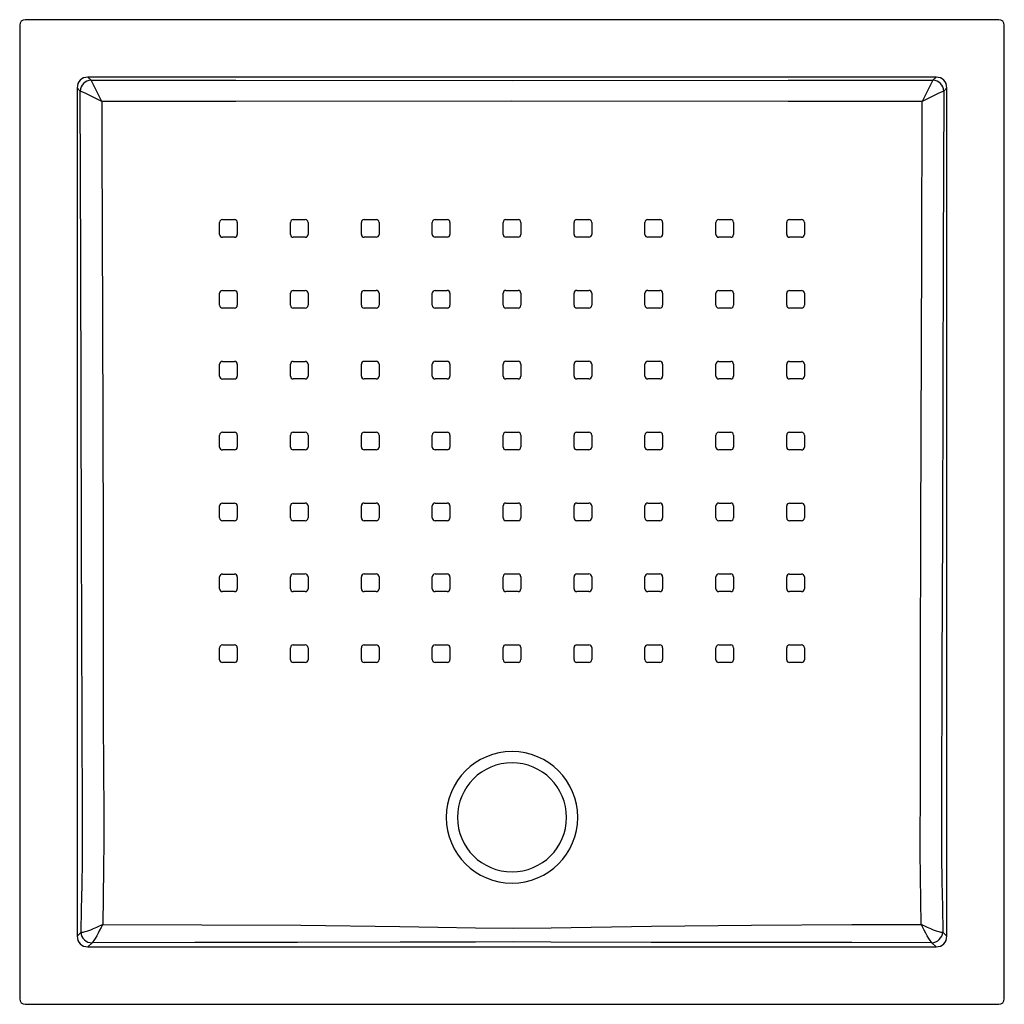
# Model space of a CAD drawing. Header units: millimetres. Extents: x 4983.595 to 4984.497, y 2961.867 to 2962.77.
import ezdxf

# ---------------------------------------------------------------- set-up
doc = ezdxf.new("R2010")
doc.units = ezdxf.units.MM
doc.layers.add('SANINDUSA', color=3, linetype='Continuous')

msp = doc.modelspace()

# ---------------------------------------------------------------- linework, layer by layer
at = {"layer": 'SANINDUSA'}
for p, q in [((4984.49237, 2962.76965), (4983.59958, 2962.76965)), ((4983.59458, 2962.76465), (4983.59458, 2961.87185)), ((4984.49737, 2961.87185), (4984.49737, 2962.76465)), ((4984.43482, 2962.71694), (4983.65713, 2962.71694)), ((4983.65713, 2962.71694), (4983.66001, 2962.71406)), ((4984.43194, 2962.71406), (4984.43482, 2962.71694)), ((4983.64729, 2962.70709), (4983.64729, 2961.92941)), ((4983.65013, 2962.70424), (4983.64729, 2962.70709)), ((4984.44466, 2962.70709), (4984.44182, 2962.70424)), ((4984.44466, 2961.92941), (4984.44466, 2962.70709)), ((4984.05407, 2962.51881), (4984.05407, 2962.50781)), ((4984.24648, 2962.5052), (4984.23548, 2962.5052)), ((4984.31148, 2962.50519), (4984.30048, 2962.50519)), ((4983.84287, 2962.3778), (4983.84287, 2962.3888)), ((4983.92405, 2962.38882), (4983.92405, 2962.37782)), ((4984.1679, 2962.37782), (4984.1679, 2962.38882)), ((4983.84287, 2962.31281), (4983.84287, 2962.3238)), ((4983.78047, 2962.2614), (4983.79147, 2962.2614)), ((4983.92405, 2962.25884), (4983.92404, 2962.24784)), ((4983.79147, 2962.24522), (4983.78047, 2962.24522)), ((4983.64729, 2961.92941), (4983.6508, 2961.93292)), ((4983.6508, 2961.93292), (4983.65159, 2961.93294)), ((4984.44115, 2961.93292), (4984.44466, 2961.92941)), ((4983.66105, 2961.92335), (4983.65713, 2961.91956)), ((4983.65713, 2961.91956), (4984.43482, 2961.91956)), ((4984.43482, 2961.91956), (4984.4309, 2961.92335)), ((4983.59958, 2961.86685), (4984.49237, 2961.86685))]:
    msp.add_line(p, q, dxfattribs=at)
at = {"layer": 'SANINDUSA', "flags": 128}
for points in [[(4983.66001, 2962.71406), (4983.79283, 2962.71406), (4984.04598, 2962.71404), (4984.29912, 2962.71406), (4984.43194, 2962.71406)], [(4983.6508, 2961.93292), (4983.65136, 2961.95448), (4983.65177, 2961.97617), (4983.65204, 2961.99795), (4983.65217, 2962.01977), (4983.65218, 2962.04158), (4983.65195, 2962.12595), (4983.65165, 2962.21032), (4983.65136, 2962.29469), (4983.6506, 2962.5478), (4983.65013, 2962.70424)], [(4984.44182, 2962.70424), (4984.44137, 2962.556), (4984.44061, 2962.30289), (4984.44019, 2962.17634), (4984.43979, 2962.04978), (4984.43978, 2962.02633), (4984.43989, 2962.00287), (4984.44015, 2961.97944), (4984.44056, 2961.9561), (4984.44115, 2961.93292)], [(4984.42209, 2962.69471), (4984.29913, 2962.69473), (4984.04597, 2962.6948), (4983.79282, 2962.69472), (4983.66986, 2962.69471)], [(4983.66986, 2962.69471), (4983.66999, 2962.65471), (4983.6705, 2962.49473), (4983.67117, 2962.29503), (4983.67124, 2962.21063), (4983.67124, 2962.12622), (4983.67161, 2962.04181), (4983.6717, 2962.01631), (4983.67155, 2961.99081), (4983.67122, 2961.96538), (4983.67072, 2961.94009)], [(4984.42122, 2961.9401), (4984.4208, 2961.96195), (4984.42052, 2961.98392), (4984.42037, 2962.00596), (4984.42033, 2962.02803), (4984.42039, 2962.05008), (4984.42068, 2962.17666), (4984.42084, 2962.30323), (4984.42166, 2962.55634), (4984.42209, 2962.69471)], [(4983.77788, 2962.57277), (4983.77788, 2962.58077), (4983.77788, 2962.58377)], [(4983.78047, 2962.58636), (4983.78847, 2962.58636), (4983.79147, 2962.58636)], [(4983.79406, 2962.58377), (4983.79406, 2962.57577), (4983.79406, 2962.57277)], [(4983.84288, 2962.57278), (4983.84288, 2962.58078), (4983.84288, 2962.58378)], [(4983.84547, 2962.58637), (4983.85347, 2962.58637), (4983.85647, 2962.58637)], [(4983.85906, 2962.58378), (4983.85906, 2962.57578), (4983.85906, 2962.57278)], [(4983.90788, 2962.57278), (4983.90788, 2962.58078), (4983.90788, 2962.58378)], [(4983.91047, 2962.58637), (4983.91847, 2962.58637), (4983.92147, 2962.58637)], [(4983.92406, 2962.58378), (4983.92406, 2962.57579), (4983.92406, 2962.57279)], [(4983.97288, 2962.57279), (4983.97288, 2962.58079), (4983.97288, 2962.58379)], [(4983.97547, 2962.58638), (4983.98347, 2962.58638), (4983.98647, 2962.58638)], [(4983.98906, 2962.58379), (4983.98906, 2962.57579), (4983.98906, 2962.57279)], [(4984.03788, 2962.57279), (4984.03788, 2962.58079), (4984.03788, 2962.58379)], [(4984.04047, 2962.58638), (4984.04847, 2962.58638), (4984.05148, 2962.58638)], [(4984.05407, 2962.58379), (4984.05407, 2962.57579), (4984.05407, 2962.57279)], [(4984.10289, 2962.57279), (4984.10289, 2962.58079), (4984.10289, 2962.58379)], [(4984.10548, 2962.58638), (4984.11348, 2962.58638), (4984.11648, 2962.58638)], [(4984.11907, 2962.58379), (4984.11907, 2962.57579), (4984.11907, 2962.57279)], [(4984.16789, 2962.57279), (4984.16789, 2962.58079), (4984.16789, 2962.58379)], [(4984.17048, 2962.58638), (4984.17848, 2962.58637), (4984.18148, 2962.58637)], [(4984.18407, 2962.58378), (4984.18407, 2962.57579), (4984.18407, 2962.57279)], [(4984.23289, 2962.57278), (4984.23289, 2962.58078), (4984.23289, 2962.58378)], [(4984.23548, 2962.58637), (4984.24348, 2962.58637), (4984.24648, 2962.58637)], [(4984.24907, 2962.58378), (4984.24907, 2962.57578), (4984.24907, 2962.57278)], [(4984.29789, 2962.57277), (4984.29789, 2962.58077), (4984.29789, 2962.58377)], [(4984.30048, 2962.58636), (4984.30848, 2962.58636), (4984.31148, 2962.58636)], [(4984.31407, 2962.58377), (4984.31407, 2962.57577), (4984.31407, 2962.57277)], [(4983.79147, 2962.57018), (4983.78347, 2962.57018), (4983.78047, 2962.57018)], [(4983.85647, 2962.57019), (4983.84847, 2962.57019), (4983.84547, 2962.57019)], [(4983.92147, 2962.5702), (4983.91347, 2962.5702), (4983.91047, 2962.5702)], [(4983.98647, 2962.5702), (4983.97847, 2962.5702), (4983.97547, 2962.5702)], [(4984.05148, 2962.57021), (4984.04348, 2962.57021), (4984.04047, 2962.57021)], [(4984.11648, 2962.5702), (4984.10848, 2962.5702), (4984.10548, 2962.5702)], [(4984.18148, 2962.5702), (4984.17348, 2962.5702), (4984.17048, 2962.5702)], [(4984.24648, 2962.57019), (4984.23848, 2962.57019), (4984.23548, 2962.57019)], [(4984.31148, 2962.57018), (4984.30348, 2962.57018), (4984.30048, 2962.57018)], [(4983.77788, 2962.50778), (4983.77788, 2962.51578), (4983.77788, 2962.51878)], [(4983.78047, 2962.52137), (4983.78847, 2962.52137), (4983.79147, 2962.52137)], [(4983.79406, 2962.51878), (4983.79406, 2962.51078), (4983.79406, 2962.50778)], [(4983.84288, 2962.50779), (4983.84288, 2962.51578), (4983.84288, 2962.51878)], [(4983.84547, 2962.52137), (4983.85347, 2962.52138), (4983.85647, 2962.52138)], [(4983.85906, 2962.51879), (4983.85906, 2962.51079), (4983.85906, 2962.50779)], [(4983.90788, 2962.5078), (4983.90788, 2962.51579), (4983.90788, 2962.51879)], [(4983.91047, 2962.52138), (4983.91847, 2962.52139), (4983.92147, 2962.52139)], [(4983.92406, 2962.5188), (4983.92406, 2962.5108), (4983.92406, 2962.5078)], [(4983.97288, 2962.50781), (4983.97288, 2962.5158), (4983.97288, 2962.5188)], [(4983.97547, 2962.52139), (4983.98347, 2962.52139), (4983.98647, 2962.5214)], [(4983.98906, 2962.51881), (4983.98906, 2962.51081), (4983.98906, 2962.50781)], [(4984.03788, 2962.50781), (4984.03788, 2962.51581), (4984.03788, 2962.51881)], [(4984.04047, 2962.5214), (4984.04847, 2962.5214), (4984.05148, 2962.5214)], [(4984.10289, 2962.50781), (4984.10289, 2962.51581), (4984.10289, 2962.51881)], [(4984.10548, 2962.5214), (4984.11348, 2962.5214), (4984.11648, 2962.5214)], [(4984.11907, 2962.5188), (4984.11907, 2962.51081), (4984.11907, 2962.50781)], [(4984.16789, 2962.5078), (4984.16789, 2962.5158), (4984.16789, 2962.5188)], [(4984.17048, 2962.52139), (4984.17848, 2962.52139), (4984.18148, 2962.52139)], [(4984.18407, 2962.5188), (4984.18407, 2962.5108), (4984.18407, 2962.5078)], [(4984.23289, 2962.50779), (4984.23289, 2962.51579), (4984.23289, 2962.51879)], [(4984.23548, 2962.52138), (4984.24348, 2962.52138), (4984.24648, 2962.52138)], [(4984.24907, 2962.51879), (4984.24907, 2962.51079), (4984.24907, 2962.50779)], [(4984.29789, 2962.50778), (4984.29789, 2962.51578), (4984.29789, 2962.51878)], [(4984.30048, 2962.52137), (4984.30848, 2962.52137), (4984.31148, 2962.52137)], [(4984.31407, 2962.51878), (4984.31407, 2962.51078), (4984.31407, 2962.50778)], [(4983.79147, 2962.50519), (4983.78347, 2962.50519), (4983.78047, 2962.50519)], [(4983.85647, 2962.5052), (4983.84847, 2962.5052), (4983.84547, 2962.5052)], [(4983.92147, 2962.50521), (4983.91347, 2962.50521), (4983.91047, 2962.50521)], [(4983.98647, 2962.50522), (4983.97847, 2962.50522), (4983.97547, 2962.50522)], [(4984.05148, 2962.50522), (4984.04348, 2962.50522), (4984.04047, 2962.50522)], [(4984.11648, 2962.50522), (4984.10848, 2962.50522), (4984.10548, 2962.50522)], [(4984.18148, 2962.50521), (4984.17348, 2962.50521), (4984.17048, 2962.50521)], [(4983.77788, 2962.44278), (4983.77788, 2962.45078), (4983.77788, 2962.45378)], [(4983.78047, 2962.45637), (4983.78847, 2962.45637), (4983.79147, 2962.45637)], [(4983.79406, 2962.45378), (4983.79406, 2962.44579), (4983.79406, 2962.44279)], [(4983.84288, 2962.44279), (4983.84288, 2962.45079), (4983.84288, 2962.45379)], [(4983.84547, 2962.45638), (4983.85347, 2962.45638), (4983.85647, 2962.45638)], [(4983.85906, 2962.45379), (4983.85906, 2962.4458), (4983.85906, 2962.4428)], [(4983.90787, 2962.44281), (4983.90787, 2962.45081), (4983.90788, 2962.4538)], [(4983.91047, 2962.4564), (4983.91847, 2962.4564), (4983.92147, 2962.4564)], [(4983.92406, 2962.45381), (4983.92406, 2962.44581), (4983.92406, 2962.44281)], [(4983.97288, 2962.44282), (4983.97288, 2962.45082), (4983.97288, 2962.45382)], [(4983.97547, 2962.45641), (4983.98347, 2962.45641), (4983.98647, 2962.45641)], [(4983.98906, 2962.45382), (4983.98906, 2962.44582), (4983.98906, 2962.44282)], [(4984.03788, 2962.44283), (4984.03788, 2962.45083), (4984.03788, 2962.45383)], [(4984.04047, 2962.45642), (4984.04847, 2962.45642), (4984.05148, 2962.45642)], [(4984.05407, 2962.45383), (4984.05407, 2962.44583), (4984.05407, 2962.44283)], [(4984.10289, 2962.44282), (4984.10289, 2962.45082), (4984.10289, 2962.45382)], [(4984.10548, 2962.45641), (4984.11348, 2962.45641), (4984.11648, 2962.45641)], [(4984.11907, 2962.45382), (4984.11907, 2962.44582), (4984.11907, 2962.44282)], [(4984.16789, 2962.44281), (4984.16789, 2962.45081), (4984.16789, 2962.45381)], [(4984.17048, 2962.4564), (4984.17848, 2962.4564), (4984.18148, 2962.4564)], [(4984.18407, 2962.45381), (4984.18408, 2962.44581), (4984.18408, 2962.44281)], [(4984.23289, 2962.4428), (4984.23289, 2962.4508), (4984.23289, 2962.4538)], [(4984.23548, 2962.45639), (4984.24348, 2962.45639), (4984.24648, 2962.45639)], [(4984.24907, 2962.45379), (4984.24907, 2962.4458), (4984.24907, 2962.4428)], [(4984.29789, 2962.44279), (4984.29789, 2962.45079), (4984.29789, 2962.45379)], [(4984.30048, 2962.45638), (4984.30848, 2962.45638), (4984.31148, 2962.45638)], [(4984.31407, 2962.45379), (4984.31407, 2962.44579), (4984.31407, 2962.44279)], [(4983.79147, 2962.44019), (4983.78347, 2962.44019), (4983.78047, 2962.44019)], [(4983.85647, 2962.44021), (4983.84847, 2962.4402), (4983.84547, 2962.4402)], [(4983.92146, 2962.44022), (4983.91347, 2962.44022), (4983.91046, 2962.44022)], [(4983.98647, 2962.44023), (4983.97847, 2962.44023), (4983.97547, 2962.44023)], [(4984.05148, 2962.44024), (4984.04348, 2962.44024), (4984.04047, 2962.44024)], [(4984.11648, 2962.44023), (4984.10848, 2962.44023), (4984.10548, 2962.44023)], [(4984.18149, 2962.44022), (4984.17349, 2962.44022), (4984.17049, 2962.44022)], [(4984.24648, 2962.44021), (4984.23848, 2962.44021), (4984.23548, 2962.44021)], [(4984.31148, 2962.4402), (4984.30348, 2962.4402), (4984.30048, 2962.4402)], [(4983.77788, 2962.37779), (4983.77788, 2962.38579), (4983.77788, 2962.38879)], [(4983.78047, 2962.39138), (4983.78847, 2962.39138), (4983.79147, 2962.39138)], [(4983.79406, 2962.38879), (4983.79406, 2962.38079), (4983.79406, 2962.37779)], [(4983.84546, 2962.39139), (4983.85346, 2962.39139), (4983.85646, 2962.39139)], [(4983.85905, 2962.3888), (4983.85905, 2962.3808), (4983.85905, 2962.3778)], [(4983.90787, 2962.37782), (4983.90787, 2962.38581), (4983.90787, 2962.38881)], [(4983.91046, 2962.39141), (4983.91846, 2962.39141), (4983.92146, 2962.39141)], [(4983.97287, 2962.37783), (4983.97287, 2962.38583), (4983.97287, 2962.38883)], [(4983.97547, 2962.39142), (4983.98347, 2962.39142), (4983.98647, 2962.39143)], [(4983.98906, 2962.38884), (4983.98906, 2962.38084), (4983.98906, 2962.37784)], [(4984.03788, 2962.37784), (4984.03788, 2962.38584), (4984.03788, 2962.38884)], [(4984.04047, 2962.39143), (4984.04847, 2962.39143), (4984.05148, 2962.39143)], [(4984.05407, 2962.38884), (4984.05407, 2962.38084), (4984.05407, 2962.37784)], [(4984.10289, 2962.37784), (4984.10289, 2962.38584), (4984.10289, 2962.38884)], [(4984.10548, 2962.39143), (4984.11348, 2962.39143), (4984.11648, 2962.39142)], [(4984.11907, 2962.38883), (4984.11908, 2962.38084), (4984.11908, 2962.37784)], [(4984.17049, 2962.39141), (4984.17849, 2962.39141), (4984.18149, 2962.39141)], [(4984.18408, 2962.38882), (4984.18408, 2962.38082), (4984.18408, 2962.37782)], [(4984.2329, 2962.37781), (4984.2329, 2962.38581), (4984.2329, 2962.3888)], [(4984.23549, 2962.39139), (4984.24349, 2962.39139), (4984.24649, 2962.39139)], [(4984.24908, 2962.3888), (4984.24908, 2962.3808), (4984.24908, 2962.3778)], [(4984.29789, 2962.37779), (4984.29789, 2962.38579), (4984.29789, 2962.38879)], [(4984.30048, 2962.39138), (4984.30848, 2962.39138), (4984.31148, 2962.39138)], [(4984.31407, 2962.38879), (4984.31407, 2962.38079), (4984.31407, 2962.37779)], [(4983.79147, 2962.3752), (4983.78347, 2962.3752), (4983.78047, 2962.3752)], [(4983.85646, 2962.37521), (4983.84846, 2962.37521), (4983.84546, 2962.37521)], [(4983.92146, 2962.37523), (4983.91346, 2962.37523), (4983.91046, 2962.37523)], [(4983.98647, 2962.37525), (4983.97847, 2962.37525), (4983.97546, 2962.37525)], [(4984.05148, 2962.37526), (4984.04348, 2962.37526), (4984.04047, 2962.37526)], [(4984.11649, 2962.37525), (4984.10849, 2962.37525), (4984.10548, 2962.37525)], [(4984.18149, 2962.37523), (4984.17349, 2962.37523), (4984.17049, 2962.37523)], [(4984.24649, 2962.37521), (4984.23849, 2962.37521), (4984.23549, 2962.37522)], [(4984.31148, 2962.3752), (4984.30348, 2962.3752), (4984.30048, 2962.3752)], [(4983.78047, 2962.32639), (4983.78847, 2962.32639), (4983.79147, 2962.32639)], [(4983.84546, 2962.32639), (4983.85346, 2962.3264), (4983.85646, 2962.3264)], [(4983.91046, 2962.32641), (4983.91846, 2962.32642), (4983.92146, 2962.32642)], [(4983.97546, 2962.32644), (4983.98346, 2962.32644), (4983.98646, 2962.32644)], [(4984.04047, 2962.32645), (4984.04847, 2962.32645), (4984.05148, 2962.32645)], [(4984.10549, 2962.32644), (4984.11349, 2962.32644), (4984.11649, 2962.32644)], [(4984.17049, 2962.32642), (4984.17849, 2962.32642), (4984.18149, 2962.32642)], [(4984.23549, 2962.3264), (4984.24349, 2962.3264), (4984.24649, 2962.3264)], [(4984.30048, 2962.32639), (4984.30848, 2962.32639), (4984.31148, 2962.32639)], [(4983.77788, 2962.3128), (4983.77788, 2962.3208), (4983.77788, 2962.32379)], [(4983.79406, 2962.3238), (4983.79406, 2962.3158), (4983.79406, 2962.3128)], [(4983.85905, 2962.32381), (4983.85905, 2962.31581), (4983.85905, 2962.31281)], [(4983.90787, 2962.31283), (4983.90787, 2962.32082), (4983.90787, 2962.32382)], [(4983.92405, 2962.32383), (4983.92405, 2962.31583), (4983.92405, 2962.31283)], [(4983.97287, 2962.31285), (4983.97287, 2962.32085), (4983.97287, 2962.32385)], [(4983.98905, 2962.32385), (4983.98905, 2962.31585), (4983.98905, 2962.31285)], [(4984.03788, 2962.31286), (4984.03788, 2962.32086), (4984.03788, 2962.32386)], [(4984.05407, 2962.32386), (4984.05407, 2962.31586), (4984.05407, 2962.31286)], [(4984.1029, 2962.31285), (4984.1029, 2962.32085), (4984.1029, 2962.32385)], [(4984.11908, 2962.32385), (4984.11908, 2962.31585), (4984.11908, 2962.31285)], [(4984.1679, 2962.31283), (4984.1679, 2962.32083), (4984.1679, 2962.32383)], [(4984.18408, 2962.32383), (4984.18408, 2962.31583), (4984.18408, 2962.31283)], [(4984.2329, 2962.31281), (4984.2329, 2962.32081), (4984.2329, 2962.32381)], [(4984.24908, 2962.32381), (4984.24908, 2962.31581), (4984.24908, 2962.31281)], [(4984.29789, 2962.3128), (4984.29789, 2962.3208), (4984.29789, 2962.3238)], [(4984.31407, 2962.3238), (4984.31407, 2962.3158), (4984.31407, 2962.3128)], [(4983.79147, 2962.31021), (4983.78347, 2962.31021), (4983.78047, 2962.31021)], [(4983.85646, 2962.31022), (4983.84846, 2962.31022), (4983.84546, 2962.31022)], [(4983.92146, 2962.31024), (4983.91346, 2962.31024), (4983.91046, 2962.31024)], [(4983.98646, 2962.31026), (4983.97846, 2962.31026), (4983.97546, 2962.31026)], [(4984.05148, 2962.31027), (4984.04348, 2962.31027), (4984.04047, 2962.31027)], [(4984.11649, 2962.31026), (4984.10849, 2962.31026), (4984.10549, 2962.31026)], [(4984.18149, 2962.31024), (4984.17349, 2962.31024), (4984.17049, 2962.31024)], [(4984.24649, 2962.31022), (4984.23849, 2962.31022), (4984.23549, 2962.31022)], [(4984.31148, 2962.31021), (4984.30348, 2962.31021), (4984.30048, 2962.31021)], [(4983.77788, 2962.24781), (4983.77788, 2962.25581), (4983.77788, 2962.25881)], [(4983.79406, 2962.25881), (4983.79406, 2962.25081), (4983.79406, 2962.24781)], [(4983.84287, 2962.24782), (4983.84287, 2962.25582), (4983.84287, 2962.25882)], [(4983.84546, 2962.26141), (4983.85346, 2962.26141), (4983.85646, 2962.26141)], [(4983.85905, 2962.25882), (4983.85905, 2962.25082), (4983.85905, 2962.24782)], [(4983.90787, 2962.24784), (4983.90787, 2962.25584), (4983.90787, 2962.25883)], [(4983.91046, 2962.26143), (4983.91845, 2962.26143), (4983.92146, 2962.26143)], [(4983.97287, 2962.24786), (4983.97287, 2962.25586), (4983.97287, 2962.25886)], [(4983.97546, 2962.26145), (4983.98346, 2962.26145), (4983.98646, 2962.26145)], [(4983.98905, 2962.25887), (4983.98905, 2962.25087), (4983.98905, 2962.24787)], [(4984.03788, 2962.24788), (4984.03788, 2962.25588), (4984.03788, 2962.25888)], [(4984.04047, 2962.26147), (4984.04847, 2962.26147), (4984.05148, 2962.26147)], [(4984.05407, 2962.25888), (4984.05407, 2962.25088), (4984.05407, 2962.24788)], [(4984.1029, 2962.24787), (4984.1029, 2962.25587), (4984.1029, 2962.25887)], [(4984.10549, 2962.26146), (4984.11349, 2962.26145), (4984.11649, 2962.26145)], [(4984.11908, 2962.25886), (4984.11908, 2962.25086), (4984.11908, 2962.24786)], [(4984.1679, 2962.24785), (4984.1679, 2962.25584), (4984.1679, 2962.25884)], [(4984.17049, 2962.26143), (4984.17849, 2962.26143), (4984.18149, 2962.26143)], [(4984.18408, 2962.25884), (4984.18408, 2962.25084), (4984.18408, 2962.24784)], [(4984.2329, 2962.24783), (4984.2329, 2962.25582), (4984.2329, 2962.25882)], [(4984.23549, 2962.26141), (4984.24349, 2962.26141), (4984.24649, 2962.26141)], [(4984.24908, 2962.25882), (4984.24908, 2962.25082), (4984.24908, 2962.24782)], [(4984.29789, 2962.24782), (4984.29789, 2962.25582), (4984.29789, 2962.25881)], [(4984.30048, 2962.2614), (4984.30848, 2962.2614), (4984.31148, 2962.2614)], [(4984.31407, 2962.25881), (4984.31407, 2962.25081), (4984.31407, 2962.24782)], [(4983.85646, 2962.24523), (4983.84846, 2962.24523), (4983.84546, 2962.24523)], [(4983.92145, 2962.24525), (4983.91346, 2962.24525), (4983.91046, 2962.24525)], [(4983.98646, 2962.24528), (4983.97846, 2962.24527), (4983.97546, 2962.24527)], [(4984.05148, 2962.24529), (4984.04348, 2962.24529), (4984.04047, 2962.24529)], [(4984.11649, 2962.24527), (4984.10849, 2962.24528), (4984.10549, 2962.24528)], [(4984.18149, 2962.24525), (4984.17349, 2962.24525), (4984.17049, 2962.24526)], [(4984.24649, 2962.24523), (4984.23849, 2962.24524), (4984.23549, 2962.24524)], [(4984.31148, 2962.24523), (4984.30348, 2962.24523), (4984.30048, 2962.24523)], [(4983.77788, 2962.18284), (4983.77788, 2962.19083), (4983.77788, 2962.19383)], [(4983.78047, 2962.19642), (4983.78847, 2962.19642), (4983.79147, 2962.19642)], [(4983.79406, 2962.19383), (4983.79406, 2962.18584), (4983.79406, 2962.18284)], [(4983.84288, 2962.18284), (4983.84287, 2962.19084), (4983.84287, 2962.19384)], [(4983.84546, 2962.19643), (4983.85346, 2962.19643), (4983.85646, 2962.19643)], [(4983.85905, 2962.19384), (4983.85905, 2962.18584), (4983.85905, 2962.18284)], [(4983.90787, 2962.18286), (4983.90787, 2962.19085), (4983.90787, 2962.19385)], [(4983.91046, 2962.19644), (4983.91845, 2962.19644), (4983.92145, 2962.19645)], [(4983.92404, 2962.19386), (4983.92404, 2962.18586), (4983.92404, 2962.18286)], [(4983.97286, 2962.18288), (4983.97286, 2962.19088), (4983.97286, 2962.19388)], [(4983.97546, 2962.19647), (4983.98345, 2962.19647), (4983.98646, 2962.19647)], [(4983.98905, 2962.19388), (4983.98905, 2962.18588), (4983.98905, 2962.18289)], [(4984.03788, 2962.1829), (4984.03788, 2962.19089), (4984.03788, 2962.19389)], [(4984.04047, 2962.19648), (4984.04847, 2962.19648), (4984.05148, 2962.19648)], [(4984.05407, 2962.19389), (4984.05407, 2962.18989), (4984.05407, 2962.18289)], [(4984.1029, 2962.18288), (4984.1029, 2962.19088), (4984.1029, 2962.19388)], [(4984.10549, 2962.19647), (4984.11349, 2962.19647), (4984.11649, 2962.19647)], [(4984.11908, 2962.19388), (4984.11908, 2962.18588), (4984.11908, 2962.18288)], [(4984.1679, 2962.18286), (4984.1679, 2962.19086), (4984.1679, 2962.19386)], [(4984.17049, 2962.19645), (4984.17849, 2962.19645), (4984.18149, 2962.19644)], [(4984.18408, 2962.19385), (4984.18408, 2962.18586), (4984.18408, 2962.18286)], [(4984.2329, 2962.18285), (4984.2329, 2962.19085), (4984.2329, 2962.19384)], [(4984.23549, 2962.19643), (4984.24349, 2962.19643), (4984.24649, 2962.19643)], [(4984.24908, 2962.19384), (4984.24908, 2962.18584), (4984.24907, 2962.18285)], [(4984.29789, 2962.18284), (4984.29789, 2962.19084), (4984.29789, 2962.19384)], [(4984.30048, 2962.19643), (4984.30848, 2962.19643), (4984.31148, 2962.19642)], [(4984.31407, 2962.19384), (4984.31407, 2962.18584), (4984.31407, 2962.18284)], [(4983.79147, 2962.18025), (4983.78347, 2962.18025), (4983.78047, 2962.18025)], [(4983.85646, 2962.18025), (4983.84846, 2962.18025), (4983.84547, 2962.18025)], [(4983.92145, 2962.18027), (4983.91346, 2962.18027), (4983.91046, 2962.18027)], [(4983.98646, 2962.18029), (4983.97846, 2962.18029), (4983.97545, 2962.18029)], [(4984.05148, 2962.18031), (4984.04348, 2962.18031), (4984.04047, 2962.18031)], [(4984.11649, 2962.18029), (4984.10849, 2962.18029), (4984.10549, 2962.18029)], [(4984.18149, 2962.18027), (4984.17349, 2962.18027), (4984.17049, 2962.18027)], [(4984.24648, 2962.18026), (4984.23848, 2962.18026), (4984.23549, 2962.18026)], [(4984.31148, 2962.18025), (4984.30348, 2962.18025), (4984.30048, 2962.18025)], [(4983.65159, 2961.93294), (4983.65286, 2961.93308), (4983.65454, 2961.93347), (4983.65695, 2961.93421), (4983.65973, 2961.93522), (4983.6624, 2961.9363), (4983.66522, 2961.93752), (4983.6678, 2961.93869), (4983.6679, 2961.93874), (4983.6692, 2961.93935), (4983.6699, 2961.93969), (4983.67028, 2961.93987), (4983.67048, 2961.93997), (4983.67059, 2961.94002), (4983.67065, 2961.94005), (4983.6707, 2961.94008), (4983.67072, 2961.94009)], [(4983.67072, 2961.94009), (4983.67071, 2961.94006), (4983.67068, 2961.94002), (4983.67065, 2961.93996), (4983.6706, 2961.93985), (4983.67049, 2961.93965), (4983.6703, 2961.93927), (4983.66995, 2961.93859), (4983.66929, 2961.93734), (4983.66922, 2961.93719), (4983.6679, 2961.93472), (4983.66649, 2961.93213), (4983.66516, 2961.92975), (4983.66375, 2961.92734), (4983.66254, 2961.92539), (4983.66169, 2961.92415), (4983.66105, 2961.92335)], [(4983.67072, 2961.94009), (4983.76154, 2961.93981), (4983.85236, 2961.93932), (4983.94318, 2961.93831), (4983.97785, 2961.93764), (4984.01253, 2961.93693), (4984.04721, 2961.93653), (4984.08189, 2961.93684), (4984.17377, 2961.93849), (4984.26567, 2961.93945), (4984.35757, 2961.93992), (4984.42122, 2961.9401)], [(4984.42122, 2961.9401), (4984.42124, 2961.94008), (4984.42129, 2961.94006), (4984.42135, 2961.94003), (4984.42146, 2961.93998), (4984.42167, 2961.93988), (4984.42205, 2961.93969), (4984.42275, 2961.93936), (4984.42406, 2961.93874), (4984.42415, 2961.9387), (4984.42673, 2961.93752), (4984.42955, 2961.9363), (4984.43223, 2961.93522), (4984.43501, 2961.93422), (4984.43741, 2961.93347), (4984.43909, 2961.93308), (4984.44036, 2961.93294)], [(4984.4309, 2961.92335), (4984.43026, 2961.92415), (4984.42941, 2961.92539), (4984.4282, 2961.92734), (4984.42679, 2961.92974), (4984.42545, 2961.93212), (4984.42404, 2961.93472), (4984.42273, 2961.93719), (4984.42266, 2961.93733), (4984.422, 2961.93859), (4984.42164, 2961.93928), (4984.42145, 2961.93965), (4984.42134, 2961.93985), (4984.42129, 2961.93996), (4984.42126, 2961.94002), (4984.42123, 2961.94007), (4984.42122, 2961.9401)], [(4984.4309, 2961.92335), (4984.35751, 2961.92339), (4984.2655, 2961.92348), (4984.17349, 2961.92367), (4984.08149, 2961.92397), (4984.047, 2961.92403), (4984.01249, 2961.92396), (4983.97799, 2961.92383), (4983.94349, 2961.9237), (4983.84935, 2961.9235), (4983.7552, 2961.9234), (4983.66105, 2961.92335)]]:
    msp.add_lwpolyline(points, dxfattribs=at)
at = {"layer": 'SANINDUSA', "extrusion": (1.50905e-15, 3.49148e-15, -1)}
for radius in [0.0603, 0.05]:
    msp.add_circle((-4984.04598, 2962.03825), radius, dxfattribs=at)
at = {"layer": 'SANINDUSA'}
for centre, radius, start, end in [((4983.66029, 2962.7039), 0.01016, 91.57074, 178.07252), ((4982.08265, 2961.8993), 1.77536, 26.61713, 27.31796), ((4986.01497, 2961.89648), 1.7817, 152.68541, 153.38366), ((4984.43147, 2962.70371), 0.01036, 2.96207, 87.39495), ((4983.2713, 2961.89538), 0.89318, 63.49805, 64.90365), ((4984.81899, 2961.89872), 0.88945, 115.09089, 116.50221), ((4983.78047, 2962.58377), 0.00259, 90.00058, 180), ((4983.79147, 2962.58377), 0.00259, 0, 90.0076), ((4983.84547, 2962.58378), 0.00259, 90.00136, 180), ((4983.85647, 2962.58378), 0.00259, 0, 90.00948), ((4983.91047, 2962.58378), 0.00259, 90.00012, 180), ((4983.92147, 2962.58378), 0.00259, 0, 90.01208), ((4983.97547, 2962.58379), 0.00259, 89.99746, 179.99068), ((4983.98647, 2962.58379), 0.00259, 0, 90.01287), ((4984.04047, 2962.58379), 0.00259, 89.995, 179.98852), ((4984.05148, 2962.58379), 0.00259, 0, 90.01052), ((4984.10548, 2962.58379), 0.00259, 89.99201, 179.98986), ((4984.11648, 2962.58379), 0.00259, 0, 90.00615), ((4984.17048, 2962.58379), 0.00259, 89.99095, 179.99158), ((4984.18148, 2962.58378), 0.00259, 0, 90.00469), ((4984.23548, 2962.58378), 0.00259, 89.99227, 180), ((4984.24648, 2962.58378), 0.00259, 0, 90.0016), ((4984.30048, 2962.58377), 0.00259, 89.99449, 180), ((4984.31148, 2962.58377), 0.00259, 0, 90.00035), ((4983.78047, 2962.57277), 0.00259, 180, 270.00599), ((4983.79147, 2962.57277), 0.00259, 270.00132, 0), ((4983.84547, 2962.57278), 0.00259, 180, 270.00887), ((4983.85647, 2962.57278), 0.00259, 270.00284, 0), ((4983.91047, 2962.57278), 0.00259, 180, 270.01234), ((4983.92147, 2962.57279), 0.00259, 270.00094, 359.99082), ((4983.97547, 2962.57279), 0.00259, 180, 270.01313), ((4983.98647, 2962.57279), 0.00259, 269.9968, 359.98969), ((4984.04047, 2962.57279), 0.00259, 180, 270.01246), ((4984.05148, 2962.5728), 0.00259, 269.99399, 359.98854), ((4984.10548, 2962.57279), 0.00259, 180, 270.00911), ((4984.11648, 2962.57279), 0.00259, 269.99185, 359.98969), ((4984.17048, 2962.57279), 0.00259, 180, 270.00377), ((4984.18148, 2962.57279), 0.00259, 269.99153, 0), ((4984.23548, 2962.57278), 0.00259, 180, 270.00021), ((4984.24648, 2962.57278), 0.00259, 269.99285, 0), ((4984.30048, 2962.57277), 0.00259, 180, 270.00074), ((4984.31148, 2962.57277), 0.00259, 269.99502, 0), ((4983.78047, 2962.51878), 0.00259, 90.00269, 180), ((4983.79147, 2962.51878), 0.00259, 0, 90.00731), ((4983.84547, 2962.51878), 0.00259, 90.0047, 180), ((4983.85647, 2962.51879), 0.00259, 0, 90.0114), ((4983.91047, 2962.51879), 0.00259, 90.00316, 180), ((4983.92147, 2962.5188), 0.00259, 0, 90.01373), ((4983.97547, 2962.5188), 0.00259, 89.99983, 179.99028), ((4983.98647, 2962.51881), 0.00259, 0, 90.01593), ((4984.04047, 2962.51881), 0.00259, 89.99497, 179.98789), ((4984.05148, 2962.51881), 0.00259, 0, 90.01111), ((4984.10548, 2962.51881), 0.00259, 89.99127, 179.98862), ((4984.11648, 2962.5188), 0.00259, 0, 90.00719), ((4984.17048, 2962.5188), 0.00259, 89.99005, 179.99149), ((4984.18148, 2962.5188), 0.00259, 0, 90.00217), ((4984.23548, 2962.51879), 0.00259, 89.98952, 180), ((4984.24648, 2962.51879), 0.00259, 0, 89.9979), ((4984.30048, 2962.51878), 0.00259, 89.99227, 180), ((4984.31148, 2962.51878), 0.00259, 0, 90.0006), ((4983.78047, 2962.50778), 0.00259, 180, 270.00644), ((4983.79147, 2962.50778), 0.00259, 270.00356, 0), ((4983.84547, 2962.50779), 0.00259, 180, 270.01131), ((4983.85647, 2962.50779), 0.00259, 270.00506, 0), ((4983.91047, 2962.5078), 0.00259, 180, 270.01492), ((4983.92147, 2962.5078), 0.00259, 270.00472, 359.99067), ((4983.97547, 2962.50781), 0.00259, 180, 270.01518), ((4983.98647, 2962.50781), 0.00259, 269.99844, 359.98904), ((4984.04047, 2962.50781), 0.00259, 180, 270.01332), ((4984.05148, 2962.50781), 0.00259, 269.99397, 359.98757), ((4984.10548, 2962.50781), 0.00259, 180, 270.00851), ((4984.11648, 2962.50781), 0.00259, 269.98889, 359.99001), ((4984.17048, 2962.5078), 0.00259, 180, 270.00257), ((4984.18148, 2962.5078), 0.00259, 269.98952, 0), ((4984.23548, 2962.50779), 0.00259, 180, 269.99697), ((4984.24648, 2962.50779), 0.00259, 269.98989, 0), ((4984.30048, 2962.50778), 0.00259, 180, 269.99875), ((4984.31148, 2962.50778), 0.00259, 269.99485, 0), ((4983.78047, 2962.45378), 0.00259, 90.00426, 180), ((4983.79147, 2962.45378), 0.00259, 0, 90.00689), ((4983.84547, 2962.45379), 0.00259, 90.00796, 180), ((4983.85647, 2962.45379), 0.00259, 0, 90.01184), ((4983.91047, 2962.4538), 0.00259, 90.00768, 180), ((4983.92147, 2962.45381), 0.00259, 0, 90.01759), ((4983.97547, 2962.45382), 0.00259, 90.00264, 179.98813), ((4983.98647, 2962.45382), 0.00259, 0, 90.01732), ((4984.04047, 2962.45382), 0.00259, 89.9944, 179.98715), ((4984.05148, 2962.45383), 0.00259, 0, 90.01292), ((4984.10548, 2962.45382), 0.00259, 89.98905, 179.98853), ((4984.11648, 2962.45382), 0.00259, 0, 90.00389), ((4984.17048, 2962.45381), 0.00259, 89.98804, 180), ((4984.18148, 2962.45381), 0.00259, 0, 89.99631), ((4984.23548, 2962.4538), 0.00259, 89.98841, 180), ((4984.24648, 2962.45379), 0.00259, 0, 89.99381), ((4984.30048, 2962.45379), 0.00259, 89.99338, 180), ((4984.31148, 2962.45379), 0.00259, 0, 89.9954), ((4983.78047, 2962.44278), 0.00259, 180, 270.00496), ((4983.79147, 2962.44279), 0.00259, 270.00485, 0), ((4983.84547, 2962.44279), 0.00259, 180, 270.01194), ((4983.85647, 2962.4428), 0.00259, 270.01026, 0), ((4983.91046, 2962.44281), 0.00259, 180, 270.0173), ((4983.92146, 2962.44281), 0.00259, 270.00757, 0), ((4983.97547, 2962.44282), 0.00259, 180, 270.01877), ((4983.98647, 2962.44282), 0.00259, 270.00171, 359.98708), ((4984.04047, 2962.44283), 0.00259, 180, 270.01559), ((4984.05148, 2962.44283), 0.00259, 269.99117, 359.98773), ((4984.10548, 2962.44283), 0.00259, 180, 270.0052), ((4984.11648, 2962.44282), 0.00259, 269.98889, 359.98737), ((4984.17049, 2962.44281), 0.00259, 180, 269.9967), ((4984.18149, 2962.44281), 0.00259, 269.98656, 0), ((4984.23548, 2962.4428), 0.00259, 180, 269.99328), ((4984.24648, 2962.4428), 0.00259, 269.98788, 0), ((4984.30048, 2962.44279), 0.00259, 180, 269.99611), ((4984.31148, 2962.44279), 0.00259, 269.99485, 0), ((4983.78047, 2962.38879), 0.00259, 90.00528, 180), ((4983.79147, 2962.38879), 0.00259, 0, 90.00601), ((4983.84547, 2962.3888), 0.00259, 90.01027, 180), ((4983.85646, 2962.3888), 0.00259, 0, 90.0158), ((4983.91046, 2962.38881), 0.00259, 90.01277, 180), ((4983.92146, 2962.38882), 0.00259, 0, 90.01997), ((4983.97547, 2962.38883), 0.00259, 90.00417, 179.98924), ((4983.98647, 2962.38884), 0.00259, 0, 90.0213), ((4984.04047, 2962.38884), 0.00259, 89.99406, 179.98617), ((4984.05148, 2962.38884), 0.00259, 0.00815, 90.01294), ((4984.10548, 2962.38884), 0.00259, 89.98425, 179.98938), ((4984.11648, 2962.38883), 0.00259, 0.00884, 89.99841), ((4984.17049, 2962.38882), 0.00259, 89.98455, 180), ((4984.18149, 2962.38882), 0.00259, 0, 89.99169), ((4984.23549, 2962.3888), 0.00259, 89.9864, 180), ((4984.24648, 2962.3888), 0.00259, 0, 89.99135), ((4984.30048, 2962.38879), 0.00259, 89.99338, 180), ((4984.31148, 2962.38879), 0.00259, 0, 89.99664), ((4983.78047, 2962.37779), 0.00259, 180, 270.00408), ((4983.79147, 2962.37779), 0.00259, 270.00723, 0), ((4983.84546, 2962.3778), 0.00259, 180, 270.01299), ((4983.85646, 2962.3778), 0.00259, 270.01437, 0), ((4983.91046, 2962.37782), 0.00259, 180, 270.0205), ((4983.92146, 2962.37782), 0.00259, 270.01375, 359.99086), ((4983.97546, 2962.37783), 0.00259, 180, 270.0221), ((4983.98647, 2962.37784), 0.00259, 270.00407, 359.98605), ((4984.04047, 2962.37784), 0.00259, 180, 270.01801), ((4984.05148, 2962.37785), 0.00259, 269.99084, 359.98477), ((4984.10548, 2962.37784), 0.00259, 180, 270.00454), ((4984.11649, 2962.37784), 0.00259, 269.98355, 359.99007), ((4984.17049, 2962.37782), 0.00259, 180, 269.99187), ((4984.18149, 2962.37782), 0.00259, 269.98439, 0), ((4984.23549, 2962.37781), 0.00259, 180, 269.98694), ((4984.24649, 2962.3778), 0.00259, 269.98788, 0), ((4984.30048, 2962.37779), 0.00259, 180, 269.99347), ((4984.31148, 2962.37779), 0.00259, 269.99301, 0), ((4983.78047, 2962.32379), 0.00259, 90.0044, 180), ((4983.79147, 2962.3238), 0.00259, 0, 90.00827), ((4983.84546, 2962.3238), 0.00259, 90.01399, 180), ((4983.85646, 2962.32381), 0.00259, 0, 90.0171), ((4983.91046, 2962.32382), 0.00259, 90.01612, 180), ((4983.92146, 2962.32383), 0.00259, 0, 90.02476), ((4983.97546, 2962.32385), 0.00259, 90.008, 179.98805), ((4983.98646, 2962.32385), 0.00259, 0, 90.02693), ((4984.04047, 2962.32386), 0.00259, 89.99237, 179.9839), ((4984.05148, 2962.32386), 0.00259, 0.00819, 90.01555), ((4984.10549, 2962.32385), 0.00259, 89.98293, 179.98608), ((4984.11649, 2962.32385), 0.00259, 0, 89.99878), ((4984.17049, 2962.32383), 0.00259, 89.97827, 180), ((4984.18149, 2962.32383), 0.00259, 0, 89.98718), ((4984.23549, 2962.32381), 0.00259, 89.98307, 180), ((4984.24649, 2962.32381), 0.00259, 0, 89.98943), ((4984.30048, 2962.3238), 0.00259, 89.99285, 180), ((4984.31148, 2962.3238), 0.00259, 0, 89.99881), ((4983.78047, 2962.3128), 0.00259, 180, 270.00523), ((4983.79147, 2962.3128), 0.00259, 270.00607, 0), ((4983.84546, 2962.31281), 0.00259, 180, 270.01535), ((4983.85646, 2962.31281), 0.00259, 270.01648, 0), ((4983.91046, 2962.31283), 0.00259, 180, 270.02365), ((4983.92146, 2962.31283), 0.00259, 270.01683, 0), ((4983.97546, 2962.31285), 0.00259, 180, 270.0281), ((4983.98646, 2962.31285), 0.00259, 270.00816, 359.98393), ((4984.04047, 2962.31286), 0.00259, 180.00812, 270.02088), ((4984.05148, 2962.31286), 0.00259, 269.99073, 359.98158), ((4984.10549, 2962.31285), 0.00259, 180, 270.00142), ((4984.11649, 2962.31285), 0.00259, 269.97875, 359.99092), ((4984.17049, 2962.31283), 0.00259, 180, 269.98757), ((4984.18149, 2962.31283), 0.00259, 269.97827, 0), ((4984.23549, 2962.31281), 0.00259, 180, 269.98666), ((4984.24649, 2962.31281), 0.00259, 269.98508, 0), ((4984.30048, 2962.3128), 0.00259, 180, 269.99493), ((4984.31148, 2962.3128), 0.00259, 269.99502, 0), ((4983.78047, 2962.25881), 0.00259, 90.00251, 180), ((4983.79147, 2962.25881), 0.00259, 0, 90.01114), ((4983.84546, 2962.25882), 0.00259, 90.0127, 180), ((4983.85646, 2962.25882), 0.00259, 0, 90.02092), ((4983.91046, 2962.25883), 0.00259, 90.01891, 180), ((4983.92146, 2962.25884), 0.00259, 0, 90.02951), ((4983.97546, 2962.25886), 0.00259, 90.01256, 179.98678), ((4983.98646, 2962.25887), 0.00259, 0, 90.03023), ((4984.04047, 2962.25887), 0.00259, 89.99344, 179.98086), ((4984.05148, 2962.25888), 0.00259, 0.0109, 90.01546), ((4984.10549, 2962.25887), 0.00259, 89.97775, 179.98664), ((4984.11649, 2962.25886), 0.00259, 0, 89.99324), ((4984.17049, 2962.25884), 0.00259, 89.97362, 180), ((4984.18149, 2962.25884), 0.00259, 0, 89.98486), ((4984.23549, 2962.25882), 0.00259, 89.98323, 180), ((4984.24649, 2962.25882), 0.00259, 0, 89.98989), ((4984.30048, 2962.25881), 0.00259, 89.98968, 180), ((4984.31148, 2962.25881), 0.00259, 0, 89.99955), ((4983.78047, 2962.24781), 0.00259, 180, 270.01151), ((4983.79147, 2962.24781), 0.00259, 270.00191, 0), ((4983.84546, 2962.24782), 0.00259, 180, 270.01928), ((4983.85646, 2962.24782), 0.00259, 270.01539, 0), ((4983.91045, 2962.24784), 0.00259, 180, 270.02906), ((4983.92145, 2962.24784), 0.00259, 270.02121, 359.99066), ((4983.97546, 2962.24786), 0.00259, 180, 270.03417), ((4983.98646, 2962.24787), 0.00259, 270.00966, 359.98375), ((4984.04047, 2962.24788), 0.00259, 180.00978, 270.02384), ((4984.05148, 2962.24788), 0.00259, 269.98792, 359.97846), ((4984.10549, 2962.24787), 0.00259, 180, 269.99719), ((4984.11649, 2962.24786), 0.00259, 269.97447, 359.99124), ((4984.1705, 2962.24785), 0.00259, 180, 269.98301), ((4984.18149, 2962.24784), 0.00259, 269.97711, 0), ((4984.23549, 2962.24783), 0.00259, 180, 269.98989), ((4984.24649, 2962.24782), 0.00259, 269.9806, 0), ((4984.30048, 2962.24782), 0.00259, 180, 270.00066), ((4984.31148, 2962.24782), 0.00259, 269.99079, 0), ((4983.78047, 2962.19383), 0.00259, 89.99801, 179.98451), ((4983.79147, 2962.19383), 0.00259, 0, 90.01916), ((4983.84546, 2962.19384), 0.00259, 90.00914, 179.98657), ((4983.85646, 2962.19384), 0.00259, 0, 90.02582), ((4983.91046, 2962.19385), 0.00259, 90.02123, 179.98669), ((4983.92146, 2962.19386), 0.00259, 0, 90.03198), ((4983.97546, 2962.19388), 0.00259, 90.01472, 179.98528), ((4983.98646, 2962.19388), 0.00259, 0.00865, 90.03421), ((4984.04047, 2962.19389), 0.00259, 89.99206, 179.97696), ((4984.05148, 2962.19389), 0.00259, 0.0087, 90.01898), ((4984.10549, 2962.19388), 0.00259, 89.97084, 179.99091), ((4984.11649, 2962.19388), 0.00259, 0.0085, 89.99018), ((4984.17049, 2962.19386), 0.00259, 89.97447, 180), ((4984.18149, 2962.19385), 0.00259, 0, 89.98598), ((4984.23549, 2962.19384), 0.00259, 89.97981, 180), ((4984.24649, 2962.19384), 0.00259, 0.0101, 89.99649), ((4984.30048, 2962.19384), 0.00259, 89.98783, 179.98843), ((4984.31148, 2962.19383), 0.00259, 0, 90.00778), ((4983.78047, 2962.18284), 0.00259, 180, 270.02158), ((4983.79147, 2962.18284), 0.00259, 269.99841, 359.98148), ((4983.84546, 2962.18284), 0.00259, 180, 270.02636), ((4983.85646, 2962.18285), 0.00259, 270.01052, 359.98486), ((4983.91045, 2962.18286), 0.00259, 180, 270.03269), ((4983.92145, 2962.18286), 0.00259, 270.02458, 359.98729), ((4983.97545, 2962.18288), 0.00259, 180, 270.03602), ((4983.98646, 2962.18289), 0.00259, 270.01327, 359.98475), ((4984.04047, 2962.1829), 0.00259, 180.00959, 270.02601), ((4984.05148, 2962.1829), 0.00259, 269.9872, 359.9772), ((4984.10549, 2962.18288), 0.00259, 180.01192, 269.99467), ((4984.1165, 2962.18288), 0.00259, 269.97163, 359.99013), ((4984.17049, 2962.18286), 0.00259, 180, 269.98413), ((4984.18149, 2962.18286), 0.00259, 269.975, 0), ((4984.23549, 2962.18285), 0.00259, 180, 269.99735), ((4984.24649, 2962.18285), 0.00259, 269.98145, 359.99086), ((4984.30048, 2962.18284), 0.00259, 180.0083, 270.01148), ((4984.31148, 2962.18284), 0.00259, 269.98619, 359.98611), ((4983.66054, 2961.93308), 0.00974, 180.9412, 273.01375), ((4984.4303, 2961.93428), 0.01094, 273.16857, 352.87978)]:
    msp.add_arc(centre, radius, start, end, dxfattribs=at)
for centre, major_axis, ratio, start_param, end_param in [((4983.59958, 2962.76464), (0.00354, -0.00354), 0.999695, 2.356347, 3.926839), ((4984.49237, 2962.76464), (0.00354, 0.00354), 0.999695, 5.497939, 7.068431), ((4983.65772, 2962.70651), (0.00767, -0.00767), 0.921724, 2.371274, 3.911912), ((4984.43423, 2962.70651), (0.00767, 0.00767), 0.921724, 5.512866, 7.053504), ((4983.65772, 2961.92999), (0.00767, 0.00767), 0.921724, 2.371274, 3.911912), ((4984.43423, 2961.92999), (-0.00767, 0.00767), 0.921724, 2.371274, 3.911912), ((4983.59958, 2961.87185), (0.00354, 0.00354), 0.999695, 2.356347, 3.926839), ((4984.49237, 2961.87185), (0.00354, -0.00354), 0.999695, 5.497939, 7.068431)]:
    msp.add_ellipse(centre, major_axis=major_axis, ratio=ratio, start_param=start_param, end_param=end_param, dxfattribs=at)

doc.saveas('drawing.dxf')
